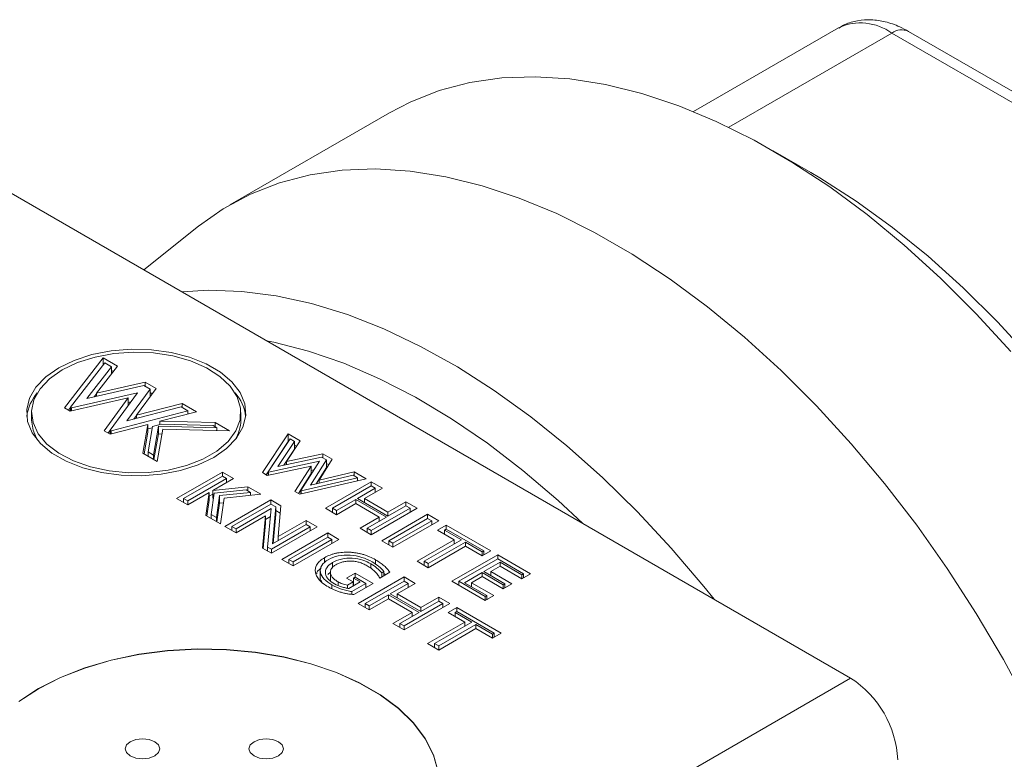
# Model space of a CAD drawing. Header units: inches. Extents: x 0.97 to 7.8, y 1.2 to 8.03.
# Tile 15 of 16: x 5.84 to 6.77, y 6.05 to 6.75. Entities that reach past the tile are written whole.
import ezdxf

# ---------------------------------------------------------------- set-up
doc = ezdxf.new("R2010")
doc.units = ezdxf.units.IN
doc.header["$MEASUREMENT"] = 0

msp = doc.modelspace()

# ---------------------------------------------------------------- linework, layer by layer
at = {"color": 7, "linetype": 'Continuous', "lineweight": 15}
for p, q in [((6.61134, 6.73765), (6.47543, 6.65918)), ((6.95461, 6.56339), (6.66134, 6.7327)), ((6.97023, 6.56494), (6.67696, 6.73424)), ((6.19062, 6.65808), (6.04106, 6.57174)), ((6.5854, 6.60204), (6.55005, 6.62245)), ((5.82784, 6.58749), (6.62262, 6.12866)), ((6.01162, 6.5517), (5.96035, 6.51098)), ((5.88599, 6.38183), (5.92239, 6.42843)), ((5.89159, 6.38242), (5.92388, 6.42375)), ((5.92239, 6.42843), (5.93588, 6.42065)), ((5.92239, 6.42185), (5.92239, 6.42843)), ((5.92388, 6.42375), (5.93027, 6.42006)), ((5.93027, 6.42006), (5.9071, 6.39056)), ((5.93588, 6.42065), (5.91613, 6.39552)), ((5.93027, 6.41351), (5.93027, 6.42006)), ((5.93027, 6.41674), (5.93201, 6.41573)), ((5.91613, 6.39552), (5.96158, 6.40581)), ((5.96158, 6.40581), (5.97187, 6.39987)), ((5.96158, 6.40198), (5.96158, 6.40581)), ((5.95439, 6.39585), (5.89262, 6.38183)), ((5.9071, 6.39056), (5.96044, 6.40264)), ((5.91613, 6.39492), (5.91392, 6.39211)), ((5.91613, 6.39261), (5.91613, 6.39552)), ((5.92891, 6.36088), (5.95439, 6.39585)), ((5.96633, 6.39924), (5.94461, 6.36948)), ((5.97187, 6.39987), (5.95353, 6.37473)), ((5.96044, 6.40264), (5.96633, 6.39924)), ((5.96633, 6.39227), (5.96633, 6.39924)), ((5.96633, 6.39592), (5.9682, 6.39484)), ((5.94576, 6.39098), (5.89148, 6.37866)), ((5.92337, 6.36025), (5.94576, 6.39098)), ((5.94576, 6.384), (5.94576, 6.39098)), ((5.94815, 6.38729), (5.94576, 6.38674)), ((5.95353, 6.37473), (5.99637, 6.38573)), ((5.99637, 6.38573), (6.00985, 6.37794)), ((5.99637, 6.3819), (5.99637, 6.38573)), ((5.85521, 6.37725), (5.85521, 6.37011)), ((5.89148, 6.37866), (5.88599, 6.38183)), ((5.88983, 6.37961), (5.89159, 6.38186)), ((5.89262, 6.38183), (5.89159, 6.38242)), ((5.89159, 6.37869), (5.89159, 6.38242)), ((5.89262, 6.37892), (5.89262, 6.38183)), ((6.00172, 6.37881), (5.92989, 6.36031)), ((5.94461, 6.36948), (5.99533, 6.3825)), ((6.00985, 6.37794), (5.97556, 6.36911)), ((5.99533, 6.3825), (6.00172, 6.37881)), ((6.00172, 6.37585), (6.00172, 6.37881)), ((6.05131, 6.37011), (6.05131, 6.37725)), ((5.96421, 6.36619), (5.92886, 6.35708)), ((5.95353, 6.37456), (5.95103, 6.37113)), ((5.95353, 6.37177), (5.95353, 6.37473)), ((5.95957, 6.33935), (5.96421, 6.36619)), ((5.96421, 6.35904), (5.96421, 6.36619)), ((5.96861, 6.36433), (5.97653, 6.36638)), ((5.97556, 6.36911), (6.0273, 6.36787)), ((5.97556, 6.36613), (5.97556, 6.36911)), ((5.97653, 6.36638), (6.02528, 6.36521)), ((6.0273, 6.36787), (6.04079, 6.36008)), ((6.0273, 6.36404), (6.0273, 6.36787)), ((5.92886, 6.35708), (5.92337, 6.36025)), ((5.92703, 6.35813), (5.92891, 6.36071)), ((5.92989, 6.36031), (5.92891, 6.36088)), ((5.92891, 6.35709), (5.92891, 6.36088)), ((5.92989, 6.35735), (5.92989, 6.36031)), ((5.9607, 6.3387), (5.96421, 6.35904)), ((5.96839, 6.36308), (5.96421, 6.36201)), ((5.96446, 6.34036), (5.96861, 6.36433)), ((5.97402, 6.36439), (5.96937, 6.33752)), ((5.97402, 6.35725), (5.9699, 6.33339)), ((5.97825, 6.36158), (5.97305, 6.33157)), ((6.02897, 6.36308), (5.97402, 6.36439)), ((5.97402, 6.35725), (5.97402, 6.36439)), ((5.97748, 6.35717), (5.97402, 6.35725)), ((6.04079, 6.36008), (5.97825, 6.36158)), ((6.02528, 6.36521), (6.02897, 6.36308)), ((6.02897, 6.36037), (6.02897, 6.36308)), ((6.07148, 6.32109), (6.09568, 6.35742)), ((6.09568, 6.35742), (6.10699, 6.35088)), ((6.09568, 6.35027), (6.09568, 6.35742)), ((6.07492, 6.31911), (6.09568, 6.35027)), ((6.07695, 6.32176), (6.09746, 6.35256)), ((6.10153, 6.35021), (6.08599, 6.32672)), ((6.10699, 6.35088), (6.09406, 6.33134)), ((6.09568, 6.35027), (6.09587, 6.35016)), ((6.09746, 6.35256), (6.10153, 6.35021)), ((6.10153, 6.34307), (6.10153, 6.35021)), ((5.97305, 6.33157), (5.95957, 6.33935)), ((5.96937, 6.33752), (5.96446, 6.34036)), ((5.96446, 6.33653), (5.96446, 6.34036)), ((6.10153, 6.34307), (6.0915, 6.3279)), ((6.09406, 6.33134), (6.12818, 6.33865)), ((6.10153, 6.34689), (6.10357, 6.34571)), ((6.12818, 6.33865), (6.13699, 6.33357)), ((6.12818, 6.33482), (6.12818, 6.33865)), ((5.96937, 6.33369), (5.96937, 6.33752)), ((6.12502, 6.33179), (6.07726, 6.32158)), ((6.08599, 6.32672), (6.127, 6.33551)), ((6.09406, 6.32845), (6.09406, 6.33134)), ((6.10745, 6.30415), (6.12502, 6.33179)), ((6.13155, 6.33288), (6.11659, 6.30934)), ((6.13699, 6.33357), (6.12461, 6.3141)), ((6.127, 6.33551), (6.13155, 6.33288)), ((6.13155, 6.32573), (6.13155, 6.33288)), ((6.13155, 6.32956), (6.13366, 6.32834)), ((5.99105, 6.29676), (6.03403, 6.32157)), ((6.03403, 6.32157), (6.04449, 6.31553)), ((6.03403, 6.31774), (6.03403, 6.32157)), ((6.07608, 6.31844), (6.07148, 6.32109)), ((6.11712, 6.32721), (6.07608, 6.31844)), ((6.07726, 6.32158), (6.07695, 6.32176)), ((6.07695, 6.31863), (6.07695, 6.32176)), ((6.07726, 6.31869), (6.07726, 6.32158)), ((6.10202, 6.30346), (6.11712, 6.32721)), ((6.10534, 6.30154), (6.11712, 6.32007)), ((6.11712, 6.32007), (6.11712, 6.32721)), ((6.11977, 6.32352), (6.11712, 6.32296)), ((6.13155, 6.32573), (6.12191, 6.31057)), ((6.12461, 6.3141), (6.15757, 6.32169)), ((6.15757, 6.32169), (6.16886, 6.31517)), ((6.15757, 6.31786), (6.15757, 6.32169)), ((5.99768, 6.29676), (6.03403, 6.31774)), ((6.03786, 6.31553), (6.00151, 6.29455)), ((6.04449, 6.31553), (6.02503, 6.3043)), ((6.03403, 6.31774), (6.03786, 6.31553)), ((6.03786, 6.31171), (6.03786, 6.31553)), ((6.03786, 6.31221), (6.0383, 6.31196)), ((6.16886, 6.31517), (6.10661, 6.30081)), ((6.16051, 6.31616), (6.10774, 6.30399)), ((6.11659, 6.30934), (6.15644, 6.31851)), ((6.12461, 6.31119), (6.12461, 6.3141)), ((6.13052, 6.28768), (6.1735, 6.31249)), ((6.15644, 6.31851), (6.16051, 6.31616)), ((6.16051, 6.31325), (6.16051, 6.31616)), ((6.1735, 6.31249), (6.18396, 6.30645)), ((6.1735, 6.30866), (6.1735, 6.31249)), ((6.02157, 6.3023), (6.00151, 6.29072)), ((6.01862, 6.28084), (6.02157, 6.3023)), ((6.02157, 6.29516), (6.02157, 6.3023)), ((6.02347, 6.28187), (6.02619, 6.30167)), ((6.02503, 6.3043), (6.05802, 6.30772)), ((6.02503, 6.29716), (6.02503, 6.3043)), ((6.02619, 6.30167), (6.05643, 6.30481)), ((6.06039, 6.30253), (6.03124, 6.2995)), ((6.05643, 6.30481), (6.06039, 6.30253)), ((6.05802, 6.30772), (6.07004, 6.30078)), ((6.05802, 6.30389), (6.05802, 6.30772)), ((6.06039, 6.29978), (6.06039, 6.30253)), ((6.10661, 6.30081), (6.10202, 6.30346)), ((6.10774, 6.30399), (6.10745, 6.30415)), ((6.10745, 6.301), (6.10745, 6.30415)), ((6.10774, 6.30107), (6.10774, 6.30399)), ((6.13715, 6.28768), (6.1735, 6.30866)), ((6.17733, 6.30645), (6.16049, 6.29673)), ((6.18396, 6.30645), (6.16711, 6.29673)), ((6.1735, 6.30866), (6.17733, 6.30645)), ((6.17733, 6.30263), (6.17733, 6.30645)), ((6.17733, 6.30314), (6.17777, 6.30288)), ((6.00151, 6.29072), (5.99105, 6.29676)), ((5.99724, 6.29318), (5.99768, 6.29344)), ((6.00151, 6.29455), (5.99768, 6.29676)), ((5.99768, 6.29293), (5.99768, 6.29676)), ((6.00151, 6.29072), (6.00151, 6.29455)), ((6.01953, 6.28032), (6.02157, 6.29516)), ((6.02503, 6.30098), (6.02157, 6.29899)), ((6.02503, 6.29716), (6.02557, 6.29721)), ((6.03124, 6.2995), (6.02842, 6.27901)), ((6.03124, 6.29236), (6.02884, 6.27494)), ((6.03124, 6.29236), (6.03124, 6.2995)), ((6.03502, 6.29275), (6.03124, 6.29236)), ((6.03563, 6.29721), (6.03229, 6.27295)), ((6.07004, 6.30078), (6.03563, 6.29721)), ((6.03636, 6.2706), (6.07933, 6.29542)), ((6.07933, 6.29542), (6.08874, 6.28999)), ((6.07933, 6.29159), (6.07933, 6.29542)), ((6.15898, 6.29586), (6.14098, 6.28547)), ((6.18768, 6.27929), (6.15898, 6.29586)), ((6.15898, 6.29204), (6.15898, 6.29586)), ((6.16049, 6.29673), (6.18918, 6.28016)), ((6.16711, 6.29341), (6.16667, 6.29316)), ((6.16711, 6.29673), (6.18918, 6.28399)), ((6.16711, 6.2929), (6.16711, 6.29673)), ((6.18918, 6.28399), (6.20603, 6.29371)), ((6.20603, 6.29371), (6.21648, 6.28768)), ((6.20603, 6.28989), (6.20603, 6.29371)), ((6.04298, 6.2706), (6.07933, 6.29159)), ((6.07965, 6.28736), (6.04681, 6.2684)), ((6.07643, 6.2513), (6.07965, 6.28736)), ((6.07933, 6.29159), (6.08395, 6.28893)), ((6.08395, 6.28893), (6.08086, 6.25425)), ((6.08395, 6.28178), (6.08395, 6.28893)), ((6.08395, 6.28561), (6.08813, 6.28319)), ((6.08874, 6.28999), (6.08617, 6.26114)), ((6.14098, 6.28164), (6.13052, 6.28768)), ((6.13671, 6.2841), (6.13715, 6.28436)), ((6.14098, 6.28547), (6.13715, 6.28768)), ((6.13715, 6.28385), (6.13715, 6.28768)), ((6.15898, 6.29204), (6.14098, 6.28164)), ((6.14098, 6.28164), (6.14098, 6.28547)), ((6.18105, 6.27929), (6.15898, 6.29204)), ((6.21648, 6.28768), (6.1735, 6.26287)), ((6.20985, 6.28768), (6.1735, 6.26669)), ((6.18918, 6.28016), (6.20603, 6.28989)), ((6.18918, 6.28016), (6.18918, 6.28399)), ((6.20603, 6.28989), (6.20985, 6.28768)), ((6.20985, 6.28385), (6.20985, 6.28768)), ((6.20985, 6.28436), (6.21029, 6.2841)), ((6.03229, 6.27295), (6.01862, 6.28084)), ((6.02842, 6.27901), (6.02347, 6.28187)), ((6.02347, 6.27804), (6.02347, 6.28187)), ((6.02842, 6.27518), (6.02842, 6.27901)), ((6.07434, 6.28046), (6.04681, 6.26457)), ((6.07164, 6.25024), (6.07434, 6.28046)), ((6.07434, 6.27332), (6.07434, 6.28046)), ((6.07898, 6.27982), (6.07434, 6.27715)), ((6.08395, 6.28178), (6.08153, 6.25463)), ((6.08617, 6.26114), (6.11244, 6.2763)), ((6.11244, 6.2763), (6.12289, 6.27027)), ((6.11244, 6.27248), (6.11244, 6.2763)), ((6.16305, 6.2689), (6.18105, 6.27929)), ((6.16968, 6.2689), (6.18768, 6.27929)), ((6.18105, 6.27547), (6.18105, 6.27929)), ((6.18149, 6.27572), (6.18105, 6.27598)), ((6.18338, 6.25717), (6.22636, 6.28198)), ((6.19001, 6.25717), (6.22636, 6.27815)), ((6.23681, 6.27594), (6.19383, 6.25113)), ((6.23018, 6.27594), (6.19383, 6.25496)), ((6.22636, 6.28198), (6.23681, 6.27594)), ((6.22636, 6.27815), (6.22636, 6.28198)), ((6.22636, 6.27815), (6.23018, 6.27594)), ((6.23018, 6.27212), (6.23018, 6.27594)), ((6.04681, 6.26457), (6.03636, 6.2706)), ((6.04254, 6.26703), (6.04298, 6.26729)), ((6.04681, 6.2684), (6.04298, 6.2706)), ((6.04298, 6.26678), (6.04298, 6.2706)), ((6.04681, 6.26457), (6.04681, 6.2684)), ((6.07225, 6.24988), (6.07434, 6.27332)), ((6.12289, 6.27027), (6.07991, 6.24546)), ((6.11626, 6.27027), (6.07991, 6.24928)), ((6.08086, 6.25425), (6.11244, 6.27248)), ((6.08979, 6.23976), (6.13277, 6.26457)), ((6.11244, 6.27248), (6.11626, 6.27027)), ((6.11626, 6.26644), (6.11626, 6.27027)), ((6.11626, 6.26695), (6.11671, 6.2667)), ((6.13277, 6.26457), (6.14322, 6.25853)), ((6.13277, 6.26074), (6.13277, 6.26457)), ((6.1735, 6.26287), (6.16305, 6.2689)), ((6.16924, 6.26533), (6.16968, 6.26558)), ((6.1735, 6.26669), (6.16968, 6.2689)), ((6.16968, 6.26507), (6.16968, 6.2689)), ((6.1735, 6.26287), (6.1735, 6.26669)), ((6.23018, 6.27262), (6.23062, 6.27237)), ((6.23565, 6.26722), (6.24378, 6.27192)), ((6.25133, 6.25817), (6.23565, 6.26722)), ((6.24228, 6.26722), (6.24378, 6.26809)), ((6.25796, 6.25817), (6.24228, 6.26722)), ((6.24228, 6.2634), (6.24228, 6.26722)), ((6.24378, 6.27192), (6.2856, 6.24778)), ((6.24378, 6.26809), (6.24378, 6.27192)), ((6.24378, 6.26809), (6.27897, 6.24778)), ((6.08617, 6.25731), (6.08617, 6.26114)), ((6.09642, 6.23976), (6.13277, 6.26074)), ((6.14322, 6.25853), (6.10024, 6.23372)), ((6.13659, 6.25853), (6.10024, 6.23755)), ((6.13277, 6.26074), (6.13659, 6.25853)), ((6.13659, 6.25471), (6.13659, 6.25853)), ((6.13659, 6.25522), (6.13703, 6.25496)), ((6.19383, 6.25113), (6.18338, 6.25717)), ((6.19383, 6.25496), (6.19001, 6.25717)), ((6.19001, 6.25334), (6.19001, 6.25717)), ((6.21648, 6.23805), (6.25133, 6.25817)), ((6.22311, 6.23805), (6.25796, 6.25817)), ((6.26178, 6.25596), (6.22694, 6.23585)), ((6.24184, 6.26365), (6.24228, 6.26391)), ((6.25133, 6.25434), (6.25133, 6.25817)), ((6.27747, 6.24691), (6.26178, 6.25596)), ((6.26178, 6.25214), (6.26178, 6.25596)), ((6.07991, 6.24546), (6.07164, 6.25024)), ((6.07643, 6.24747), (6.07643, 6.2513)), ((6.07991, 6.24928), (6.07643, 6.2513)), ((6.07991, 6.24546), (6.07991, 6.24928)), ((6.18957, 6.25359), (6.19001, 6.25385)), ((6.19383, 6.25113), (6.19383, 6.25496)), ((6.26178, 6.25214), (6.22694, 6.23202)), ((6.25177, 6.2546), (6.25133, 6.25485)), ((6.27747, 6.24308), (6.26178, 6.25214)), ((6.2856, 6.24778), (6.27747, 6.24308)), ((6.27897, 6.24778), (6.27747, 6.24691)), ((6.27747, 6.24308), (6.27747, 6.24691)), ((6.27897, 6.24395), (6.27897, 6.24778)), ((6.10024, 6.23372), (6.08979, 6.23976)), ((6.10024, 6.23755), (6.09642, 6.23976)), ((6.09642, 6.23593), (6.09642, 6.23976)), ((6.10024, 6.23372), (6.10024, 6.23755)), ((6.12979, 6.23669), (6.12979, 6.24139)), ((6.22694, 6.23202), (6.21648, 6.23805)), ((6.22694, 6.23585), (6.22311, 6.23805)), ((6.22311, 6.23423), (6.22311, 6.23805)), ((6.24901, 6.21928), (6.29199, 6.24409)), ((6.25564, 6.21928), (6.29199, 6.24026)), ((6.27897, 6.24446), (6.27941, 6.24421)), ((6.29431, 6.23719), (6.27897, 6.22833)), ((6.29199, 6.24409), (6.32277, 6.22632)), ((6.29199, 6.24026), (6.29199, 6.24409)), ((6.29199, 6.24026), (6.31614, 6.22632)), ((6.31464, 6.22545), (6.29431, 6.23719)), ((6.29431, 6.23336), (6.29431, 6.23719)), ((6.09598, 6.23619), (6.09642, 6.23644)), ((6.12577, 6.23043), (6.12577, 6.2215)), ((6.13518, 6.22774), (6.13282, 6.22553)), ((6.13518, 6.22868), (6.13518, 6.21975)), ((6.13713, 6.23171), (6.13713, 6.23672)), ((6.1731, 6.23138), (6.1731, 6.23573)), ((6.1909, 6.22772), (6.18155, 6.22232)), ((6.1854, 6.22837), (6.18329, 6.22715)), ((6.1854, 6.22454), (6.1854, 6.22837)), ((6.22267, 6.23448), (6.22311, 6.23474)), ((6.22694, 6.23202), (6.22694, 6.23585)), ((6.27897, 6.22833), (6.29871, 6.21693)), ((6.29431, 6.23336), (6.2856, 6.22833)), ((6.2856, 6.22833), (6.30534, 6.21693)), ((6.2856, 6.2245), (6.2856, 6.22833)), ((6.31464, 6.22163), (6.29431, 6.23336)), ((6.14247, 6.21546), (6.14247, 6.21873)), ((6.15019, 6.22232), (6.15832, 6.22702)), ((6.15658, 6.21863), (6.15019, 6.22232)), ((6.15124, 6.21555), (6.15658, 6.21863)), ((6.15244, 6.21242), (6.16321, 6.21863)), ((6.15638, 6.21875), (6.15682, 6.21901)), ((6.15658, 6.21481), (6.15658, 6.21863)), ((6.15682, 6.22232), (6.15832, 6.22319)), ((6.16321, 6.21863), (6.15682, 6.22232)), ((6.15682, 6.21518), (6.15682, 6.22232)), ((6.15832, 6.22702), (6.17517, 6.21729)), ((6.15832, 6.22319), (6.15832, 6.22702)), ((6.15832, 6.22319), (6.16854, 6.21729)), ((6.16123, 6.19852), (6.2042, 6.22333)), ((6.16786, 6.19852), (6.2042, 6.2195)), ((6.18329, 6.22332), (6.18329, 6.22715)), ((6.2042, 6.22333), (6.21466, 6.21729)), ((6.2042, 6.2195), (6.2042, 6.22333)), ((6.2042, 6.2195), (6.20803, 6.21729)), ((6.28037, 6.20117), (6.24901, 6.21928)), ((6.28037, 6.205), (6.25564, 6.21928)), ((6.25564, 6.21545), (6.25564, 6.21928)), ((6.27747, 6.22746), (6.26096, 6.21794)), ((6.27747, 6.22364), (6.26759, 6.21794)), ((6.29721, 6.21606), (6.27747, 6.22746)), ((6.27747, 6.22364), (6.27747, 6.22746)), ((6.29721, 6.21224), (6.27747, 6.22364)), ((6.2856, 6.22501), (6.28516, 6.22476)), ((6.32277, 6.22632), (6.31464, 6.22163)), ((6.31614, 6.22632), (6.31464, 6.22545)), ((6.31464, 6.22163), (6.31464, 6.22545)), ((6.31614, 6.22249), (6.31614, 6.22632)), ((6.31614, 6.223), (6.31658, 6.22275)), ((6.15124, 6.2127), (6.15124, 6.21555)), ((6.16854, 6.21729), (6.15543, 6.20973)), ((6.15543, 6.20716), (6.15543, 6.20973)), ((6.15702, 6.21506), (6.15682, 6.21518)), ((6.17517, 6.21729), (6.15725, 6.20695)), ((6.16854, 6.21347), (6.16854, 6.21729)), ((6.16854, 6.21398), (6.16898, 6.21372)), ((6.20803, 6.21729), (6.19119, 6.20757)), ((6.21466, 6.21729), (6.19782, 6.20757)), ((6.20803, 6.21347), (6.20803, 6.21729)), ((6.20803, 6.21398), (6.20847, 6.21372)), ((6.25519, 6.21571), (6.25564, 6.21596)), ((6.26096, 6.21794), (6.28187, 6.20587)), ((6.26759, 6.21462), (6.26715, 6.21437)), ((6.26759, 6.21794), (6.2885, 6.20587)), ((6.26759, 6.21411), (6.26759, 6.21794)), ((6.30534, 6.21693), (6.29721, 6.21224)), ((6.29871, 6.21693), (6.29721, 6.21606)), ((6.29721, 6.21224), (6.29721, 6.21606)), ((6.29871, 6.2131), (6.29871, 6.21693)), ((6.29871, 6.21361), (6.29916, 6.21336)), ((6.18969, 6.2067), (6.17168, 6.19631)), ((6.18969, 6.20288), (6.17168, 6.19248)), ((6.21838, 6.19014), (6.18969, 6.2067)), ((6.18969, 6.20288), (6.18969, 6.2067)), ((6.21176, 6.19014), (6.18969, 6.20288)), ((6.19119, 6.20757), (6.21989, 6.191)), ((6.19782, 6.20425), (6.19738, 6.204)), ((6.19782, 6.20757), (6.21989, 6.19483)), ((6.19782, 6.20374), (6.19782, 6.20757)), ((6.21989, 6.19483), (6.23673, 6.20455)), ((6.21989, 6.191), (6.23673, 6.20073)), ((6.23673, 6.20455), (6.24718, 6.19852)), ((6.23673, 6.20073), (6.23673, 6.20455)), ((6.23673, 6.20073), (6.24055, 6.19852)), ((6.2885, 6.20587), (6.28037, 6.20117)), ((6.28187, 6.20587), (6.28037, 6.205)), ((6.28037, 6.20117), (6.28037, 6.205)), ((6.28187, 6.20204), (6.28187, 6.20587)), ((6.28187, 6.20255), (6.28231, 6.20229)), ((6.17168, 6.19248), (6.16123, 6.19852)), ((6.16741, 6.19495), (6.16786, 6.1952)), ((6.17168, 6.19631), (6.16786, 6.19852)), ((6.16786, 6.19469), (6.16786, 6.19852)), ((6.17168, 6.19248), (6.17168, 6.19631)), ((6.24718, 6.19852), (6.2042, 6.17371)), ((6.24055, 6.19852), (6.2042, 6.17753)), ((6.21989, 6.191), (6.21989, 6.19483)), ((6.24055, 6.19469), (6.24055, 6.19852)), ((6.24055, 6.1952), (6.241, 6.19495)), ((6.24544, 6.19014), (6.25357, 6.19483)), ((6.25207, 6.19014), (6.25357, 6.191)), ((6.25357, 6.19483), (6.29539, 6.17069)), ((6.25357, 6.191), (6.25357, 6.19483)), ((6.25357, 6.191), (6.28876, 6.17069)), ((6.19375, 6.17974), (6.21176, 6.19014)), ((6.20038, 6.17974), (6.21838, 6.19014)), ((6.21176, 6.18631), (6.21176, 6.19014)), ((6.2122, 6.18656), (6.21176, 6.18682)), ((6.26112, 6.18108), (6.24544, 6.19014)), ((6.25163, 6.18656), (6.25207, 6.18682)), ((6.26775, 6.18108), (6.25207, 6.19014)), ((6.25207, 6.18631), (6.25207, 6.19014)), ((6.2042, 6.17371), (6.19375, 6.17974)), ((6.19994, 6.17617), (6.20038, 6.17642)), ((6.20038, 6.17591), (6.20038, 6.17974)), ((6.2042, 6.17753), (6.20038, 6.17974)), ((6.2042, 6.17371), (6.2042, 6.17753)), ((6.22628, 6.16097), (6.26112, 6.18108)), ((6.2329, 6.16097), (6.26775, 6.18108)), ((6.27158, 6.17887), (6.23673, 6.15876)), ((6.27158, 6.17505), (6.23673, 6.15493)), ((6.26112, 6.17726), (6.26112, 6.18108)), ((6.26156, 6.17751), (6.26112, 6.17777)), ((6.28726, 6.16982), (6.27158, 6.17887)), ((6.27158, 6.17505), (6.27158, 6.17887)), ((6.28726, 6.16599), (6.27158, 6.17505)), ((6.29539, 6.17069), (6.28726, 6.16599)), ((6.28876, 6.17069), (6.28726, 6.16982)), ((6.28726, 6.16599), (6.28726, 6.16982)), ((6.28876, 6.16686), (6.28876, 6.17069)), ((6.28876, 6.16737), (6.2892, 6.16712)), ((6.23673, 6.15493), (6.22628, 6.16097)), ((6.23246, 6.15739), (6.2329, 6.15765)), ((6.23673, 6.15876), (6.2329, 6.16097)), ((6.2329, 6.15714), (6.2329, 6.16097)), ((6.23673, 6.15493), (6.23673, 6.15876)), ((5.8441, 5.67923), (6.62262, 6.12866))]:
    msp.add_line(p, q, dxfattribs=at)
at = {"color": 8, "linetype": 'Continuous', "lineweight": 15}
for p, q in [((6.66134, 6.7327), (6.50851, 6.64447)), ((6.17756, 6.23518), (6.17756, 6.23938)), ((6.13666, 6.21248), (6.13666, 6.21586))]:
    msp.add_line(p, q, dxfattribs=at)
at = {"color": 7, "linetype": 'Continuous', "lineweight": 15, "flags": 128}
for points in [[(6.77276, 6.43449), (6.74036, 6.46985), (6.70702, 6.50311), (6.67292, 6.53409), (6.63822, 6.56263), (6.60309, 6.58861), (6.56771, 6.6119), (6.53223, 6.63238), (6.49684, 6.64995), (6.46171, 6.66453), (6.42702, 6.67604), (6.39292, 6.68444), (6.35958, 6.68967), (6.32717, 6.69172), (6.29585, 6.69057), (6.26577, 6.68623), (6.23707, 6.67872), (6.20989, 6.66807), (6.19062, 6.65808)], [(6.78973, 6.10176), (6.766, 6.1459), (6.74048, 6.18909), (6.7133, 6.23111), (6.6846, 6.27176), (6.65452, 6.31083), (6.6232, 6.34814), (6.59079, 6.38351), (6.55746, 6.41677), (6.52336, 6.44774), (6.48866, 6.47629), (6.45353, 6.50227), (6.41814, 6.52556), (6.38267, 6.54604), (6.34728, 6.56361), (6.31215, 6.57819), (6.27745, 6.5897), (6.24335, 6.5981), (6.21002, 6.60333), (6.17761, 6.60538), (6.14629, 6.60423), (6.1162, 6.59989), (6.0875, 6.59238), (6.06033, 6.58173), (6.03481, 6.56801), (6.01162, 6.5517)], [(6.5854, 6.60204), (6.59386, 6.59706), (6.62795, 6.57525), (6.66183, 6.55072), (6.6953, 6.52362), (6.7282, 6.49408), (6.76035, 6.46226), (6.7916, 6.42831), (6.82176, 6.39243), (6.8507, 6.35479), (6.87825, 6.3156), (6.90427, 6.27505), (6.92863, 6.23336), (6.9512, 6.19074), (6.97186, 6.14743), (6.99051, 6.10363), (7.00705, 6.05959), (7.02138, 6.01553), (7.03345, 5.97168), (7.04317, 5.92827), (7.05051, 5.88553), (7.05543, 5.84367), (7.05789, 5.80293), (7.0582, 5.78303)], [(6.49484, 6.20243), (6.4853, 6.21429), (6.4546, 6.25031), (6.42286, 6.28439), (6.39023, 6.31636), (6.35689, 6.34605), (6.32299, 6.37331), (6.2887, 6.39802), (6.2542, 6.42005), (6.21965, 6.43929), (6.18524, 6.45564), (6.15112, 6.46903), (6.11748, 6.47937), (6.08447, 6.48664), (6.05227, 6.49078), (6.02103, 6.49177), (5.99628, 6.49025)], [(6.37143, 6.27368), (6.3485, 6.295), (6.31568, 6.32301), (6.28238, 6.34854), (6.24877, 6.37146), (6.21502, 6.39164), (6.18132, 6.40898), (6.14785, 6.4234), (6.11476, 6.43481), (6.08224, 6.44315), (6.0755, 6.44451)], [(5.88062, 6.41919), (5.86851, 6.41077), (5.85928, 6.40121), (5.85326, 6.39083), (5.85064, 6.37999), (5.85151, 6.36906), (5.85585, 6.35841), (5.86351, 6.34839), (5.87422, 6.33936), (5.88763, 6.33163), (5.90327, 6.32544), (5.92061, 6.32102), (5.93907, 6.31851), (5.95801, 6.31801), (5.97678, 6.31952), (5.99476, 6.323), (6.01132, 6.32832), (6.02591, 6.33532), (6.03802, 6.34374), (6.04724, 6.3533), (6.05327, 6.36367), (6.05589, 6.37451), (6.05501, 6.38545), (6.05067, 6.3961), (6.04301, 6.40611), (6.0323, 6.41514), (6.01889, 6.42288), (6.00325, 6.42906), (5.98591, 6.43349), (5.96745, 6.43599), (5.94852, 6.4365), (5.92974, 6.43498), (5.91176, 6.43151), (5.8952, 6.42618), (5.88062, 6.41919)], [(5.88393, 6.41728), (5.87206, 6.40898), (5.86313, 6.39953), (5.85745, 6.38928), (5.85524, 6.3786), (5.85657, 6.36787), (5.8614, 6.35747), (5.86954, 6.34779), (5.88071, 6.33918), (5.8945, 6.33194), (5.91042, 6.32634), (5.92788, 6.32258), (5.94627, 6.3208), (5.9649, 6.32105), (5.98312, 6.32334), (6.00025, 6.32757), (6.01569, 6.33361), (6.02887, 6.34122), (6.03931, 6.35013), (6.04665, 6.36002), (6.05061, 6.37053), (6.05106, 6.38129), (6.04797, 6.3919), (6.04145, 6.40198), (6.03175, 6.41117), (6.01921, 6.41913), (6.00429, 6.42558), (5.98753, 6.43029), (5.96952, 6.43307), (5.95093, 6.43384), (5.93242, 6.43256), (5.91467, 6.42928), (5.89831, 6.42413), (5.88393, 6.41728)], [(5.85521, 6.37011), (5.85657, 6.36072), (5.86053, 6.35173)], [(5.84333, 6.1066), (5.8616, 6.11856), (5.88232, 6.12911), (5.90517, 6.13807), (5.92979, 6.14531), (5.95579, 6.15072), (5.98275, 6.1542), (6.01025, 6.1557), (6.03787, 6.1552), (6.06515, 6.1527), (6.09169, 6.14825), (6.11704, 6.14192), (6.14082, 6.1338), (6.16265, 6.12402), (6.18219, 6.11275), (6.19912, 6.10014), (6.21318, 6.08641), (6.22416, 6.07178), (6.23186, 6.05646), (6.23619, 6.04071)], [(6.23619, 6.04091), (6.23186, 6.05667), (6.22416, 6.07198), (6.21318, 6.08662), (6.19912, 6.10035), (6.18219, 6.11295), (6.16265, 6.12423), (6.14082, 6.134), (6.11704, 6.14212), (6.09169, 6.14846), (6.06515, 6.15291), (6.03787, 6.1554), (6.01025, 6.1559), (5.98275, 6.1544), (5.95579, 6.15092), (5.92979, 6.14552), (5.90517, 6.13828), (5.88232, 6.12931), (5.8616, 6.11877)], [(5.8616, 6.11877), (5.84333, 6.1068)], [(5.94769, 6.06907), (5.94417, 6.06602), (5.94293, 6.06243), (5.94417, 6.05884), (5.94769, 6.0558), (5.95296, 6.05377), (5.95918, 6.05305), (5.9654, 6.05377), (5.97067, 6.0558), (5.97419, 6.05884), (5.97543, 6.06243), (5.97419, 6.06602), (5.97067, 6.06907), (5.9654, 6.0711), (5.95918, 6.07181), (5.95296, 6.0711), (5.94769, 6.06907)], [(6.06366, 6.06907), (6.06013, 6.06602), (6.0589, 6.06243), (6.06013, 6.05884), (6.06366, 6.0558), (6.06893, 6.05377), (6.07515, 6.05305), (6.08136, 6.05377), (6.08664, 6.0558), (6.09016, 6.05884), (6.0914, 6.06243), (6.09016, 6.06602), (6.08664, 6.06907), (6.08136, 6.0711), (6.07515, 6.07181), (6.06893, 6.0711), (6.06366, 6.06907)]]:
    msp.add_lwpolyline(points, dxfattribs=at)
at = {"color": 8, "linetype": 'Continuous', "lineweight": 15}
for centre, radius, start, end in [((6.63205, 6.69181), 0.0503, 54.38235, 114.30718), ((6.67049, 6.71992), 0.01572, 65.69236, 125.61811)]:
    msp.add_arc(centre, radius, start, end, dxfattribs=at)
at = {"color": 7, "linetype": 'Continuous', "lineweight": 15}
for centre, radius, start, end in [((5.89302, 6.36794), 0.04269, 139.55706, 172.26797), ((6.01505, 6.36863), 0.04108, 7.06924, 41.10566), ((6.01487, 6.37068), 0.03644, 328.66112, 359.09551), ((6.57087, 6.04775), 0.09605, 2.60543, 57.39457)]:
    msp.add_arc(centre, radius, start, end, dxfattribs=at)
for points, knots in [([(6.67696, 6.73424), (6.67423, 6.73571), (6.66718, 6.73951), (6.65548, 6.7435), (6.64213, 6.74548), (6.62934, 6.74454), (6.61894, 6.74189), (6.61356, 6.73854), (6.6117, 6.73738)], [0, 0, 0, 0, 0.130721, 0.337861, 0.533959, 0.721208, 0.90347, 1, 1, 1, 1]), ([(6.12979, 6.24139), (6.13135, 6.2423), (6.13387, 6.24352), (6.13759, 6.24478), (6.14044, 6.24552), (6.14339, 6.24607), (6.14647, 6.24641), (6.14965, 6.24657), (6.15291, 6.24652), (6.1562, 6.24629), (6.15945, 6.24586), (6.16264, 6.24525), (6.16577, 6.24446), (6.16883, 6.24346), (6.17291, 6.24186), (6.17575, 6.24042), (6.17756, 6.23938)], [0, 0, 0, 0, 0.123719, 0.182461, 0.240216, 0.297686, 0.355518, 0.414663, 0.475479, 0.537402, 0.599228, 0.661501, 0.724795, 0.789821, 0.857182, 1, 1, 1, 1]), ([(6.13334, 6.21395), (6.13156, 6.21498), (6.12911, 6.2166), (6.12636, 6.21893), (6.12468, 6.22069), (6.1233, 6.22249), (6.12226, 6.22434), (6.12153, 6.22622), (6.12112, 6.22812), (6.12105, 6.23001), (6.12129, 6.23185), (6.12187, 6.23362), (6.1228, 6.23532), (6.12404, 6.23696), (6.12618, 6.23907), (6.12825, 6.24051), (6.12979, 6.24139)], [0, 0, 0, 0, 0.141869, 0.208978, 0.274048, 0.337548, 0.400137, 0.462511, 0.525043, 0.586611, 0.64613, 0.704289, 0.761832, 0.819392, 0.877835, 1, 1, 1, 1]), ([(6.16978, 6.23381), (6.16861, 6.23449), (6.16678, 6.23542), (6.16418, 6.23645), (6.16225, 6.23708), (6.1603, 6.23755), (6.15836, 6.23792), (6.15638, 6.23814), (6.1544, 6.23822), (6.15245, 6.23819), (6.15056, 6.23804), (6.14871, 6.23779), (6.14693, 6.23741), (6.14521, 6.23693), (6.14297, 6.23612), (6.14142, 6.23537), (6.14046, 6.23481)], [0, 0, 0, 0, 0.150264, 0.219579, 0.285989, 0.349388, 0.410849, 0.471078, 0.530908, 0.589788, 0.647234, 0.704064, 0.760866, 0.818282, 0.876686, 1, 1, 1, 1]), ([(6.17756, 6.23938), (6.17909, 6.2385), (6.18124, 6.23714), (6.18384, 6.23522), (6.18561, 6.23378), (6.18718, 6.2323), (6.18906, 6.23031), (6.19025, 6.22877), (6.1909, 6.22772)], [0, 0, 0, 0, 0.264961, 0.392642, 0.518121, 0.640856, 0.762027, 1, 1, 1, 1]), ([(6.12239, 6.22612), (6.12253, 6.227), (6.12286, 6.22903), (6.12518, 6.23058), (6.12648, 6.23145)], [0, 0, 0, 0, 0.438049, 1, 1, 1, 1]), ([(6.14046, 6.23481), (6.13955, 6.23428), (6.13828, 6.23343), (6.13701, 6.23217), (6.13624, 6.23122), (6.13568, 6.23022), (6.13532, 6.22919), (6.13516, 6.22812), (6.13519, 6.22704), (6.13543, 6.22594), (6.13585, 6.22485), (6.13647, 6.22378), (6.1373, 6.22273), (6.13828, 6.22169), (6.13995, 6.22032), (6.14139, 6.21935), (6.14247, 6.21873)], [0, 0, 0, 0, 0.124572, 0.183682, 0.241258, 0.298683, 0.356524, 0.415163, 0.475316, 0.536501, 0.597532, 0.659708, 0.723123, 0.788223, 0.855593, 1, 1, 1, 1]), ([(6.18155, 6.22232), (6.18091, 6.22346), (6.17979, 6.22512), (6.17804, 6.22723), (6.17663, 6.22871), (6.1751, 6.2301), (6.17292, 6.23185), (6.17109, 6.23306), (6.16978, 6.23381)], [0, 0, 0, 0, 0.267069, 0.395285, 0.520111, 0.643021, 0.763388, 1, 1, 1, 1]), ([(6.12714, 6.21885), (6.12631, 6.21993), (6.12542, 6.2211), (6.12583, 6.22228), (6.12587, 6.22238)], [0, 0, 0, 0, 0.920261, 1, 1, 1, 1]), ([(6.14247, 6.21873), (6.14366, 6.21804), (6.14642, 6.21679), (6.14957, 6.21591), (6.15124, 6.21555)], [0, 0, 0, 0, 0.487191, 1, 1, 1, 1]), ([(6.1854, 6.22665), (6.18566, 6.22648), (6.18626, 6.22609), (6.18661, 6.22562), (6.1868, 6.22535)], [0, 0, 0, 0, 0.445655, 1, 1, 1, 1]), ([(6.15725, 6.20695), (6.15636, 6.20696), (6.15498, 6.207), (6.15313, 6.20722), (6.15165, 6.20743), (6.15012, 6.20771), (6.14855, 6.20807), (6.14691, 6.20848), (6.14468, 6.20912), (6.14196, 6.21001), (6.13785, 6.21158), (6.13505, 6.21296), (6.13334, 6.21395)], [0, 0, 0, 0, 0.098083, 0.150734, 0.20644, 0.264926, 0.326414, 0.391868, 0.460199, 0.59882, 0.73459, 1, 1, 1, 1]), ([(6.15543, 6.20973), (6.15376, 6.20986), (6.15067, 6.21041), (6.14377, 6.21239), (6.13929, 6.21433), (6.13666, 6.21586)], [0.0898823, 0.0898823, 0.0898823, 0.0898823, 0.3174255, 0.5449687, 1.0000551, 1.0000551, 1.0000551, 1.0000551]), ([(6.13916, 6.21682), (6.14105, 6.21572), (6.14432, 6.21433), (6.14936, 6.21304), (6.15137, 6.21264), (6.15244, 6.21242)], [0.00273, 0.00273, 0.00273, 0.00273, 0.644792, 0.965823, 1.286854, 1.286854, 1.286854, 1.286854])]:
    msp.add_open_spline(points, degree=3, knots=knots, dxfattribs=at)
for points in [[(6.13666, 6.21586), (6.13384, 6.21748), (6.12873, 6.22119), (6.12523, 6.22765), (6.12612, 6.23425), (6.13047, 6.23797), (6.1331, 6.23948)], [(6.1331, 6.23948), (6.13576, 6.24102), (6.14226, 6.2436), (6.15373, 6.24417), (6.16491, 6.24211), (6.1714, 6.2391), (6.17425, 6.23746)], [(6.1731, 6.23573), (6.17085, 6.23702), (6.16608, 6.23934), (6.15583, 6.24138), (6.14517, 6.2404), (6.13951, 6.2381), (6.13713, 6.23672)], [(6.17425, 6.23746), (6.17881, 6.23484), (6.18276, 6.23176), (6.1854, 6.22837)], [(6.13713, 6.23672), (6.13484, 6.23538), (6.131, 6.23222), (6.12992, 6.22619), (6.13315, 6.22085), (6.13697, 6.21806), (6.13916, 6.21682)], [(6.18329, 6.22715), (6.18077, 6.2303), (6.17734, 6.23328), (6.1731, 6.23573)]]:
    msp.add_open_spline(points, degree=3, dxfattribs=at)

doc.saveas('drawing.dxf')
